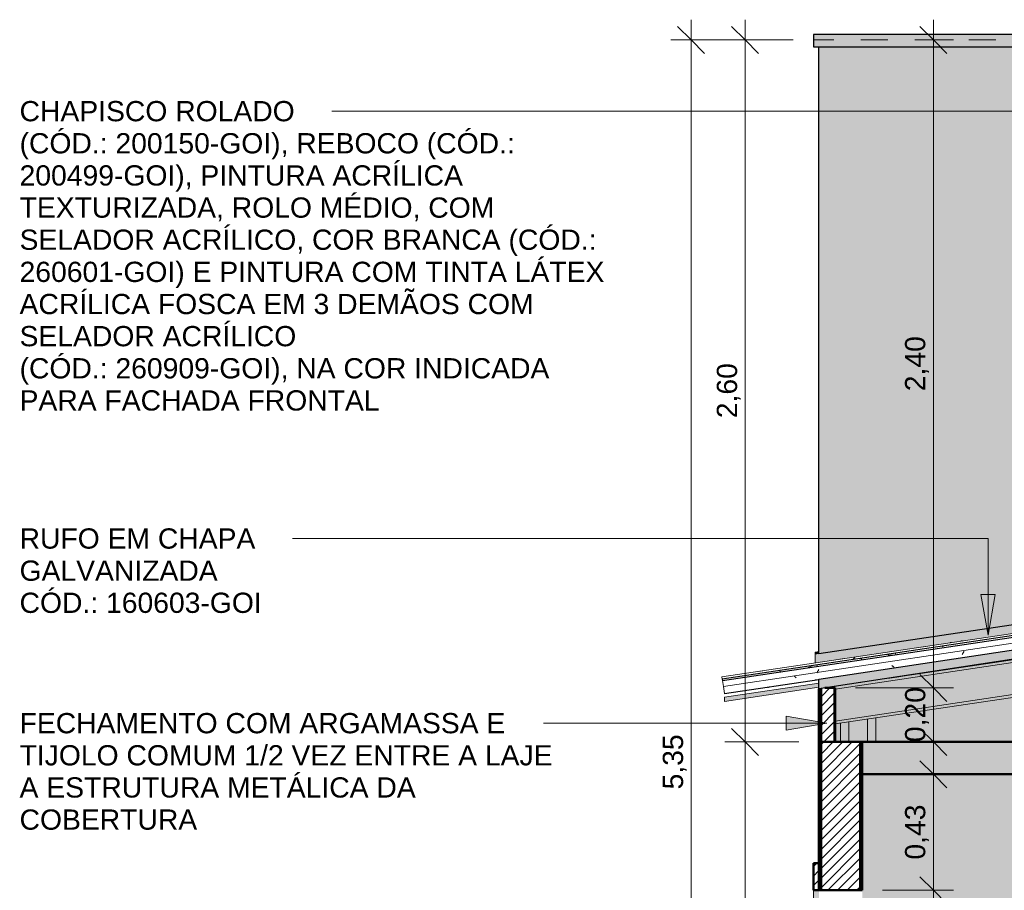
# Model space of a CAD drawing. Header units: metres. Extents: x -28.2 to 13.6, y -1.6 to 5.9.
# Tile 2 of 159: x -28.2 to -24.6, y 2.1 to 5.3. Entities that reach past the tile are written whole.
import ezdxf

# ---------------------------------------------------------------- set-up
doc = ezdxf.new("R2010")
doc.units = ezdxf.units.M
doc.linetypes.add('Projeção', pattern=[0.003969, 0.002381, -0.001587])
for name, color, linetype, lineweight in [('A-ANNO-DIMS', 7, 'Continuous', 9), ('A-ANNO-DIMS-50', 7, 'Continuous', 9), ('A-CLNG', 7, 'Continuous', 5), ('A-DETL-GENF', 7, 'Continuous', 5), ('A-FLOR', 7, 'Continuous', 5), ('A-FLOR-OVHD', 7, 'Projeção', 5), ('A-FLOR-PATT', 7, 'Continuous', 50), ('A-GLAZ-CWMG', 7, 'Continuous', 5), ('A-ROOF', 7, 'Continuous', 5), ('A-ROOF-OTLN', 7, 'Continuous', 5), ('A-ROOF-PATT', 7, 'Continuous', 5), ('A-WALL', 7, 'Continuous', 5), ('A-WALL-PATT', 7, 'Continuous', 5), ('G-ANNO-TEXT', 7, 'Continuous', 9), ('I-WALL', 7, 'Continuous', 5), ('S-BEAM', 7, 'Continuous', 5)]:
    doc.layers.add(name, color=color, linetype=linetype, lineweight=lineweight)
doc.layers.add('A-DETL', color=7, linetype='Continuous', lineweight=5, true_color=0x00a600)
doc.styles.add('Arial_1', font='arial.ttf', dxfattribs={"height": 0.075})
doc.dimstyles.new('Com_linha__ref__contínua__-_Cor_Vermelha_Arial_1_5mm', dxfattribs={"dimscale": 0.3048, "dimtxt": 0.076519, "dimasz": 0.328084, "dimexe": 0.246063, "dimexo": 0.246063, "dimgap": 0.024606, "dimtad": 1, "dimrnd": 0.01, "dimzin": 0, "dimdsep": 46, "dimtxsty": 'Arial_1', "dimblk1": 'OBLIQUE', "dimblk2": 'OBLIQUE', "dimsah": 1, "dimcen": 0.09, "dimdle": 0.246063, "dimazin": 0, "dimtfac": 1, "dimtdec": 4, "dimtix": 1, "dimtmove": 0, "dimatfit": 3, "dimfxl": 1, "dimtvp": 1, "dimtolj": 1, "dimtzin": 0, "dimarcsym": 2})
pattern_1 = [(45, (-14.575, 2.812), (-0.01767767, 0.01767767), [])]

# ---------------------------------------------------------------- blocks, each defined once
blk = doc.blocks.new('FP_64-D')
at = {"layer": 'A-GLAZ-CWMG', "color": 9, "true_color": 0xc0c0c0}
for p, q in [((-25.2556, 2.9174), (-25.2565, 2.9161)), ((-25.2615, 2.9073), (-25.2624, 2.9057)), ((-25.2607, 2.9088), (-25.2615, 2.9073)), ((-25.2599, 2.9103), (-25.2607, 2.9088)), ((-25.259, 2.9118), (-25.2599, 2.9103)), ((-25.2582, 2.9133), (-25.259, 2.9118)), ((-25.2573, 2.9147), (-25.2582, 2.9133)), ((-25.2565, 2.9161), (-25.2573, 2.9147))]:
    blk.add_line(p, q, dxfattribs=at)
blk = doc.blocks.new('FP_65-D')
at = {"layer": 'A-GLAZ-CWMG'}
blk.add_line((-21.1841, 3.5549), (-25.6141, 2.8904), dxfattribs=at)
at = {"layer": 'A-GLAZ-CWMG', "color": 9, "true_color": 0xc0c0c0}
for p, q in [((-24.7678, 3.0175), (-24.769, 3.0171)), ((-24.7667, 3.0179), (-24.7678, 3.0175)), ((-24.7655, 3.0182), (-24.7667, 3.0179)), ((-24.7643, 3.0184), (-24.7655, 3.0182)), ((-24.7287, 3.0237), (-24.7299, 3.0236)), ((-24.7275, 3.0237), (-24.7287, 3.0237)), ((-24.7263, 3.0237), (-24.7275, 3.0237)), ((-24.7251, 3.0236), (-24.7263, 3.0237)), ((-24.7239, 3.0235), (-24.7251, 3.0236)), ((-25.1283, 2.9564), (-25.1294, 2.9553)), ((-25.1273, 2.9576), (-25.1283, 2.9564)), ((-25.1262, 2.9586), (-25.1273, 2.9576)), ((-25.1252, 2.9596), (-25.1262, 2.9586)), ((-25.1241, 2.9606), (-25.1252, 2.9596)), ((-25.123, 2.9614), (-25.1241, 2.9606)), ((-25.1219, 2.9622), (-25.123, 2.9614))]:
    blk.add_line(p, q, dxfattribs=at)
blk = doc.blocks.new('FP_66-D')
at = {"layer": 'A-GLAZ-CWMG', "color": 9, "true_color": 0xc0c0c0}
for p, q in [((-25.2696, 2.8791), (-25.255, 2.8812)), ((-25.444, 2.851), (-25.4449, 2.8508)), ((-25.4431, 2.8513), (-25.444, 2.851)), ((-25.4422, 2.8516), (-25.4431, 2.8513)), ((-25.4413, 2.852), (-25.4422, 2.8516)), ((-25.4404, 2.8524), (-25.4413, 2.852)), ((-25.4396, 2.8529), (-25.4404, 2.8524)), ((-25.4387, 2.8534), (-25.4396, 2.8529)), ((-25.4378, 2.8539), (-25.4387, 2.8534)), ((-25.571, 2.8339), (-25.5544, 2.8364))]:
    blk.add_line(p, q, dxfattribs=at)
at = {"layer": 'A-GLAZ-CWMG'}
blk.add_line((-25.6047, 2.8274), (-25.255, 2.8798), dxfattribs=at)
blk = doc.blocks.new('FP_67-D')
at = {"layer": 'A-GLAZ-CWMG', "color": 9, "true_color": 0xc0c0c0}
for p, q in [((-24.7241, 2.9743), (-24.7249, 2.9731)), ((-24.7234, 2.9756), (-24.7241, 2.9743)), ((-24.7226, 2.9769), (-24.7234, 2.9756)), ((-24.7219, 2.9782), (-24.7226, 2.9769)), ((-24.7211, 2.9796), (-24.7219, 2.9782)), ((-24.7204, 2.981), (-24.7211, 2.9796)), ((-24.7197, 2.9824), (-24.7204, 2.981)), ((-24.7189, 2.9839), (-24.7197, 2.9824)), ((-24.7182, 2.9854), (-24.7189, 2.9839)), ((-24.9847, 2.9322), (-24.9858, 2.933)), ((-24.9836, 2.9313), (-24.9847, 2.9322)), ((-24.9826, 2.9305), (-24.9836, 2.9313)), ((-24.9815, 2.9298), (-24.9826, 2.9305)), ((-24.9805, 2.9291), (-24.9815, 2.9298)), ((-24.9794, 2.9284), (-24.9805, 2.9291)), ((-24.9784, 2.9278), (-24.9794, 2.9284)), ((-24.9774, 2.9272), (-24.9784, 2.9278)), ((-24.9764, 2.9267), (-24.9774, 2.9272)), ((-25.3459, 2.8928), (-25.3471, 2.8942)), ((-25.3447, 2.8915), (-25.3459, 2.8928)), ((-25.3435, 2.8902), (-25.3447, 2.8915)), ((-25.3423, 2.8889), (-25.3435, 2.8902)), ((-25.3412, 2.8877), (-25.3423, 2.8889)), ((-25.34, 2.8865), (-25.3412, 2.8877)), ((-25.2695, 2.8786), (-25.255, 2.8808)), ((-25.4387, 2.8531), (-25.4396, 2.853)), ((-25.4378, 2.8534), (-25.4387, 2.8531)), ((-25.5709, 2.8334), (-25.5544, 2.8359))]:
    blk.add_line(p, q, dxfattribs=at)
at = {"layer": 'A-GLAZ-CWMG'}
blk.add_line((-25.6049, 2.8288), (-25.255, 2.8812), dxfattribs=at)
blk = doc.blocks.new('Rectangular Mullion - Telha Fibrocimento - Ondulada-2565196-D')
at = {"layer": 'A-GLAZ-CWMG', "true_color": 0x808080}
h = blk.add_hatch(dxfattribs=at)
h.set_pattern_fill('FP_4', color=8, style=0, pattern_type=2)
h.set_pattern_definition([(50, (-14.575, 2.812), (0.364365, -0.031877), [0.0381, -0.4191]), (355, (-14.575, 2.812), (-0.070485, 0.382117), [0.03048, -0.33528]), (100.451, (-14.545, 2.81), (0.293886, 0.35023), [0.03238, -0.35618]), (46.184, (-14.575, 2.914), (0.54216, -0.084084), [0.05715, -0.62865]), (96.636, (-14.53, 2.907), (0.474805, 0.494854), [0.04857, -0.53427]), (351.184, (-14.575, 2.914), (0.47481, 0.494846), [0.04572, -0.50292]), (21, (-14.524, 2.888), (0.3032265, -0.204528), [0.0381, -0.4191]), (326, (-14.524, 2.888), (0.123607, 0.368379), [0.03048, -0.33528]), (71.451, (-14.499, 2.871), (0.426833, 0.163839), [0.03238, -0.35618]), (37.5, (-14.575, 2.812), (0.0061807, 0.1691082), [0.01676, -0.31445, 0.01676, -0.3236, -0.33655]), (37.5, (-14.575, 2.812), (0.0061807, 0.1691082), [-0.67158, 0.01676, -0.31979]), (7.5, (-14.575, 2.812), (0.1336414, 0.2003578), [0.01676, -0.17729, 0.01676, -0.30683, -0.12827]), (7.5, (-14.575, 2.812), (0.1336414, 0.2003578), [-0.51765, 0.01676, -0.11151]), (327.5, (-14.688, 2.812), (0.2711816, -0.0114606), [0.01676, -0.11024, 0.01676, -0.37948, -0.52578]), (327.5, (-14.688, 2.812), (0.2711816, -0.0114606), [-0.52324, 0.01676, -0.50902]), (317.5, (-14.739, 2.812), (0.296258, 0.0508507), [0.01676, -0.14834, 0.01676, -0.24638, -0.37338]), (317.5, (-14.739, 2.812), (0.296258, 0.0508507), [-0.42824, 0.01676, -0.35662])])
h.paths.add_polyline_path([(-25.612, 2.8767), (-21.182, 3.5412), (-21.1829, 3.5468), (-25.6129, 2.8823)])
at = {"layer": 'A-GLAZ-CWMG', "lineweight": 25}
for p, q in [((-21.1829, 3.5468), (-25.6129, 2.8823)), ((-25.612, 2.8767), (-21.182, 3.5412)), ((-25.6129, 2.8823), (-25.612, 2.8767))]:
    blk.add_line(p, q, dxfattribs=at)
at = {"layer": 'A-GLAZ-CWMG'}
for p, q in [((-25.6088, 2.8552), (-21.1788, 3.5197)), ((-25.6141, 2.8904), (-25.6129, 2.8826)), ((-25.6088, 2.8552), (-25.612, 2.8767)), ((-25.6088, 2.8552), (-25.6049, 2.8288)), ((-25.6049, 2.8288), (-25.6047, 2.8274))]:
    blk.add_line(p, q, dxfattribs=at)
for name in ['FP_65-D', 'FP_67-D', 'FP_64-D', 'FP_66-D']:
    blk.add_blockref(name, (0, 0), dxfattribs=at)
blk = doc.blocks.new('FP_69-D')
at = {"layer": 'A-GLAZ-CWMG'}
blk.add_line((-21.1841, 3.5549), (-25.6141, 2.8904), dxfattribs=at)
blk = doc.blocks.new('FP_70-D')
at = {"layer": 'A-GLAZ-CWMG'}
blk.add_line((-25.6047, 2.8274), (-25.255, 2.8798), dxfattribs=at)
blk = doc.blocks.new('Rectangular Mullion - Telha Fibrocimento - Ondulada-V68-D')
at = {"layer": 'A-GLAZ-CWMG'}
for p, q in [((-25.6141, 2.8904), (-25.614, 2.89)), ((-25.6047, 2.8279), (-25.6047, 2.8274))]:
    blk.add_line(p, q, dxfattribs=at)
for name in ['FP_69-D', 'FP_70-D']:
    blk.add_blockref(name, (0, 0), dxfattribs=at)
blk = doc.blocks.new('FP_72-D')
at = {"layer": 'A-GLAZ-CWMG'}
blk.add_line((-21.1841, 3.5549), (-25.6141, 2.8904), dxfattribs=at)
at = {"layer": 'A-GLAZ-CWMG', "color": 9, "true_color": 0xc0c0c0}
for p, q in [((-24.8764, 3.0008), (-24.8599, 3.0033)), ((-25.1779, 2.9558), (-25.1613, 2.9583)), ((-25.4793, 2.9107), (-25.4628, 2.9132))]:
    blk.add_line(p, q, dxfattribs=at)
blk = doc.blocks.new('FP_73-D')
at = {"layer": 'A-GLAZ-CWMG'}
blk.add_line((-25.6047, 2.8274), (-25.255, 2.8798), dxfattribs=at)
blk = doc.blocks.new('Rectangular Mullion - Telha Fibrocimento - Ondulada-V71-D')
at = {"layer": 'A-GLAZ-CWMG'}
for p, q in [((-25.6141, 2.8904), (-25.614, 2.89)), ((-25.6047, 2.8279), (-25.6047, 2.8274))]:
    blk.add_line(p, q, dxfattribs=at)
for name in ['FP_72-D', 'FP_73-D']:
    blk.add_blockref(name, (0, 0), dxfattribs=at)
blk = doc.blocks.new('LONGARINA_STEEL_FRAME1 - LONGARINA_STEEL_FRAME-2562852-D')
at = {"layer": 'A-ROOF', "true_color": 0x9fa09c}
for points in [[(-25.195, 2.8456), (-21.2113, 3.4432), (-21.2128, 3.453), (-25.233, 2.85), (-25.195, 2.85), (-25.195, 2.8466)], [(-25.195, 2.7263), (-21.1938, 3.3265), (-21.2113, 3.4432), (-25.195, 2.8456), (-25.195, 2.7647)], [(-25.195, 2.7162), (-21.1924, 3.3166), (-21.1938, 3.3265), (-25.195, 2.7263), (-25.195, 2.7212)]]:
    blk.add_hatch(color=253, dxfattribs=at).paths.add_polyline_path(points)
h = blk.add_hatch(color=253, dxfattribs=at)
h.paths.add_polyline_path([(-25.0139, 2.8829), (-24.9922, 2.8861), (-24.9922, 2.8868), (-25.014, 2.8834)])
h.paths.add_polyline_path([(-24.9664, 2.89), (-24.9447, 2.8933), (-24.9448, 2.894), (-24.9665, 2.8907)])
h.paths.add_polyline_path([(-23.2585, 3.1462), (-23.2369, 3.15), (-23.2376, 3.1547), (-23.2396, 3.1544), (-23.2391, 3.1511), (-23.2588, 3.1482)])
h.paths.add_polyline_path([(-23.2111, 3.1533), (-23.1893, 3.1566), (-23.1896, 3.1585), (-23.2094, 3.1556), (-23.2103, 3.1589), (-23.2119, 3.1587), (-23.2114, 3.1556)])
h.paths.add_polyline_path([(-21.4043, 3.4243), (-21.3825, 3.4276), (-21.3834, 3.4332), (-21.3854, 3.433), (-21.385, 3.4292), (-21.4046, 3.4263)])
h.paths.add_polyline_path([(-21.3568, 3.4314), (-21.3351, 3.4347), (-21.3354, 3.4367), (-21.3551, 3.4337), (-21.3561, 3.4373), (-21.3577, 3.4371), (-21.3572, 3.4337)])
at = {"layer": 'A-ROOF'}
for p, q in [((-21.2113, 3.4432), (-25.195, 2.8456)), ((-21.1938, 3.3265), (-25.195, 2.7263)), ((-21.1924, 3.3166), (-25.195, 2.7162)), ((-23.2585, 3.1462), (-24.9447, 2.8933)), ((-25.0139, 2.8829), (-25.225, 2.8512)), ((-24.9664, 2.89), (-24.9922, 2.8861))]:
    blk.add_line(p, q, dxfattribs=at)
at = {"layer": 'A-ROOF', "lineweight": 15}
for p, q in [((-25.0139, 2.8829), (-24.9922, 2.8861)), ((-24.9922, 2.8861), (-24.9922, 2.8868)), ((-24.9665, 2.8907), (-24.9664, 2.89)), ((-24.9664, 2.89), (-24.9447, 2.8933)), ((-24.9447, 2.8933), (-24.9448, 2.894))]:
    blk.add_line(p, q, dxfattribs=at)
blk = doc.blocks.new('STEEL_FRAME1 - STEEL_FRAME-2563108-D')
at = {"layer": 'S-BEAM', "true_color": 0x9fa09c}
for points in [[(-25.055, 2.65), (-25.045, 2.65), (-25.045, 2.7387), (-25.075, 2.7342), (-25.075, 2.65)], [(-25.165, 2.65), (-25.145, 2.65), (-25.145, 2.7237), (-25.175, 2.7192), (-25.175, 2.65)], [(-25.145, 2.65), (-25.075, 2.65), (-25.075, 2.7342), (-25.145, 2.7237), (-25.145, 2.6686)]]:
    blk.add_hatch(color=253, dxfattribs=at).paths.add_polyline_path(points)
at = {"layer": 'S-BEAM'}
for p, q in [((-25.102, 2.87), (-25.0998, 2.87)), ((-25.045, 2.7387), (-25.045, 2.65)), ((-25.175, 2.7192), (-25.175, 2.65)), ((-25.145, 2.7237), (-25.145, 2.65)), ((-25.075, 2.7342), (-25.075, 2.65))]:
    blk.add_line(p, q, dxfattribs=at)
blk = doc.blocks.new('Paredes 2 - Paredes 1-2564301-D')
at = {"layer": 'A-WALL', "true_color": 0x808080}
h = blk.add_hatch(dxfattribs=at)
h.set_pattern_fill('FP_1', color=8, style=0, pattern_type=2)
h.set_pattern_definition(pattern_1)
h.paths.add_polyline_path([(-25.275, 1), (-25.255, 1), (-25.255, 1.1), (-25.275, 1.1), (-25.275, 1.0355)])
h.paths.add_polyline_path([(-25.275, 2.1), (-25.255, 2.1), (-25.255, 2.2), (-25.275, 2.2)])
at = {"layer": 'A-WALL', "true_color": 0xc0c0c0}
h = blk.add_hatch(color=9, dxfattribs=at)
h.paths.add_polyline_path([(-25.255, 1.1), (-25.255, 1.12), (-25.275, 1.12), (-25.275, 1.1)])
h.paths.add_polyline_path([(-25.275, 1.1365), (-25.255, 1.1372), (-25.255, 2.1), (-25.275, 2.1), (-25.275, 1.14)])
at = {"layer": 'A-WALL', "lineweight": 50}
for p, q in [((-25.275, 2.2), (-25.275, 2.1)), ((-25.255, 2.2), (-25.275, 2.2)), ((-25.255, 2.1), (-25.255, 2.2)), ((-25.275, 2.1), (-25.255, 2.1)), ((-25.275, 1.1), (-25.275, 1)), ((-25.255, 1.1), (-25.275, 1.1)), ((-25.255, 1), (-25.255, 1.1)), ((-25.275, 1), (-25.255, 1))]:
    blk.add_line(p, q, dxfattribs=at)
at = {"layer": 'A-WALL'}
for p, q in [((-25.275, 1.1365), (-25.275, 2.1)), ((-25.275, 1.1), (-25.275, 1.12))]:
    blk.add_line(p, q, dxfattribs=at)
blk = doc.blocks.new('DIMBLOCK25-D')
at = {"layer": 'A-ANNO-DIMS-50', "color": 242, "true_color": 0xbd2b2e, "transparency": 16777216}
for p, q in [((-24.8315, 2.1), (-24.8815, 2.15)), ((-24.8315, 2.1), (-25.02, 2.1)), ((-24.8315, 1.1), (-24.8315, 2.1)), ((-24.8315, 2.1), (-24.7815, 2.05)), ((-24.8315, 2.1), (-24.7565, 2.1)), ((-24.8315, 1.1), (-24.8815, 1.15)), ((-24.8315, 1.1), (-25.02, 1.1)), ((-24.8315, 1.1), (-24.7815, 1.05)), ((-24.8315, 1.1), (-24.7565, 1.1))]:
    blk.add_line(p, q, dxfattribs=at)
at = {"layer": 'A-ANNO-DIMS-50', "color": 0, "transparency": 16777216, "insert": (-24.9364, 1.4988), "char_height": 0.075, "width": 0.242979, "attachment_point": 1, "rotation": 90, "line_spacing_factor": 0.941778, "style": 'Arial_1'}
blk.add_mtext('1,00', dxfattribs=at)
blk = doc.blocks.new('_Oblique')
at = {"color": 0, "linetype": 'ByBlock', "lineweight": -2}
blk.add_line((-0.5, -0.5), (0.5, 0.5), dxfattribs=at)
blk = doc.blocks.new('DIMBLOCK26-D')
at = {"layer": 'A-ANNO-DIMS-50', "color": 242, "true_color": 0xbd2b2e, "transparency": 16777216}
for p, q in [((-24.8315, 2.1), (-24.8315, 2.605)), ((-24.8315, 2.53), (-24.8815, 2.58)), ((-24.8315, 2.53), (-24.9065, 2.53)), ((-24.8315, 2.53), (-24.7815, 2.48)), ((-24.8315, 2.53), (-24.8272, 2.53)), ((-24.8315, 2.1), (-24.8815, 2.15)), ((-24.8315, 2.1), (-25.02, 2.1)), ((-24.8315, 2.1), (-24.7815, 2.05)), ((-24.8315, 2.1), (-24.7565, 2.1))]:
    blk.add_line(p, q, dxfattribs=at)
at = {"layer": 'A-ANNO-DIMS-50', "color": 0, "transparency": 16777216, "insert": (-24.9364, 2.2138), "char_height": 0.075, "width": 0.242979, "attachment_point": 1, "rotation": 90, "line_spacing_factor": 0.941778, "style": 'Arial_1'}
blk.add_mtext('0,43', dxfattribs=at)
blk = doc.blocks.new('DIMBLOCK27-D')
at = {"layer": 'A-ANNO-DIMS-50', "color": 242, "true_color": 0xbd2b2e, "transparency": 16777216}
for p, q in [((-24.8315, 2.925), (-24.8315, 2.575)), ((-24.8315, 2.85), (-24.8815, 2.9)), ((-24.8315, 2.85), (-25.12, 2.85)), ((-24.8315, 2.85), (-24.7815, 2.8)), ((-24.8315, 2.85), (-24.7565, 2.85)), ((-24.8315, 2.65), (-24.8815, 2.7)), ((-24.8315, 2.65), (-24.8358, 2.65)), ((-24.8315, 2.65), (-24.7815, 2.6)), ((-24.8315, 2.65), (-24.7565, 2.65))]:
    blk.add_line(p, q, dxfattribs=at)
at = {"layer": 'A-ANNO-DIMS-50', "color": 0, "transparency": 16777216, "insert": (-24.9364, 2.6488), "char_height": 0.075, "width": 0.242979, "attachment_point": 1, "rotation": 90, "line_spacing_factor": 0.941778, "style": 'Arial_1'}
blk.add_mtext('0,20', dxfattribs=at)
blk = doc.blocks.new('DIMBLOCK28-D')
at = {"layer": 'A-ANNO-DIMS-50', "color": 242, "true_color": 0xbd2b2e, "transparency": 16777216}
for p, q in [((-24.8315, 5.325), (-24.8315, 2.775)), ((-24.8315, 5.25), (-24.8815, 5.3)), ((-24.8315, 5.25), (-24.8358, 5.25)), ((-24.8315, 5.25), (-24.7815, 5.2)), ((-24.8315, 5.25), (-24.7565, 5.25)), ((-24.8315, 2.85), (-24.8815, 2.9)), ((-24.8315, 2.85), (-25.12, 2.85)), ((-24.8315, 2.85), (-24.7815, 2.8)), ((-24.8315, 2.85), (-24.7565, 2.85))]:
    blk.add_line(p, q, dxfattribs=at)
at = {"layer": 'A-ANNO-DIMS-50', "color": 0, "transparency": 16777216, "insert": (-24.9364, 3.9488), "char_height": 0.075, "width": 0.242979, "attachment_point": 1, "rotation": 90, "line_spacing_factor": 0.941778, "style": 'Arial_1'}
blk.add_mtext('2,40', dxfattribs=at)
blk = doc.blocks.new('DIMBLOCK35-D')
at = {"layer": 'A-ANNO-DIMS-50', "color": 242, "true_color": 0xbd2b2e, "transparency": 16777216}
for p, q in [((-25.5285, 5.325), (-25.5285, 2.65)), ((-25.5285, 5.25), (-25.5785, 5.3)), ((-25.5285, 5.25), (-25.6035, 5.25)), ((-25.5285, 5.25), (-25.4785, 5.2)), ((-25.5285, 5.25), (-25.35, 5.25)), ((-25.5285, 2.65), (-25.5785, 2.7)), ((-25.5285, 2.65), (-25.6035, 2.65)), ((-25.5285, 2.65), (-25.4785, 2.6)), ((-25.5285, 2.65), (-25.33, 2.65))]:
    blk.add_line(p, q, dxfattribs=at)
at = {"layer": 'A-ANNO-DIMS-50', "color": 0, "transparency": 16777216, "insert": (-25.6333, 3.8488), "char_height": 0.075, "width": 0.242979, "attachment_point": 1, "rotation": 90, "line_spacing_factor": 0.941778, "style": 'Arial_1'}
blk.add_mtext('2,60', dxfattribs=at)
blk = doc.blocks.new('DIMBLOCK36-D')
at = {"layer": 'A-ANNO-DIMS-50', "color": 242, "true_color": 0xbd2b2e, "transparency": 16777216}
for p, q in [((-25.5285, 2.65), (-25.5785, 2.7)), ((-25.5285, 2.65), (-25.6035, 2.65)), ((-25.5285, 2.65), (-25.5285, -0.175)), ((-25.5285, 2.65), (-25.4785, 2.6)), ((-25.5285, 2.65), (-25.33, 2.65)), ((-25.5285, -0.1), (-25.5785, -0.05)), ((-25.5285, -0.1), (-25.5327, -0.1)), ((-25.5285, -0.1), (-25.4785, -0.15)), ((-25.5285, -0.1), (-25.4535, -0.1))]:
    blk.add_line(p, q, dxfattribs=at)
at = {"layer": 'A-ANNO-DIMS-50', "color": 0, "transparency": 16777216, "insert": (-25.6333, 1.1738), "char_height": 0.075, "width": 0.242979, "attachment_point": 1, "rotation": 90, "line_spacing_factor": 0.941778, "style": 'Arial_1'}
blk.add_mtext('2,75', dxfattribs=at)
blk = doc.blocks.new('DIMBLOCK37-D')
at = {"layer": 'A-ANNO-DIMS-50', "color": 242, "true_color": 0xbd2b2e, "transparency": 16777216}
for p, q in [((-25.7285, 5.325), (-25.7285, -0.175)), ((-25.7285, 5.25), (-25.7785, 5.3)), ((-25.7285, 5.25), (-25.8035, 5.25)), ((-25.7285, 5.25), (-25.6785, 5.2)), ((-25.7285, 5.25), (-25.35, 5.25)), ((-25.7285, -0.1), (-25.7785, -0.05)), ((-25.7285, -0.1), (-25.7327, -0.1)), ((-25.7285, -0.1), (-25.6785, -0.15)), ((-25.7285, -0.1), (-25.6535, -0.1))]:
    blk.add_line(p, q, dxfattribs=at)
at = {"layer": 'A-ANNO-DIMS-50', "color": 0, "transparency": 16777216, "insert": (-25.8333, 2.4738), "char_height": 0.075, "width": 0.242979, "attachment_point": 1, "rotation": 90, "line_spacing_factor": 0.941778, "style": 'Arial_1'}
blk.add_mtext('5,35', dxfattribs=at)

msp = doc.modelspace()

# ---------------------------------------------------------------- hatches: boundary and pattern name
at = {"layer": 'A-DETL-GENF', "true_color": 0xc0c0c0}
msp.add_hatch(color=9, dxfattribs=at).paths.add_polyline_path([(-25.255, 5.225), (-21, 5.225), (-21, 5.27), (-25.275, 5.27), (-25.275, 5.225)])
at = {"layer": 'A-DETL-GENF', "true_color": 0x5184b0}
h = msp.add_hatch(color=145, dxfattribs=at)
h.paths.add_polyline_path([(-25.255, 2.8466), (-21.175, 3.4697), (-21.1753, 3.4945), (-25.255, 2.8825), (-25.255, 2.8467)])
h.paths.add_polyline_path([(-25.255, 2.9759), (-21.175, 3.5879), (-21.175, 4.25), (-21.1777, 4.225), (-21.195, 4.225), (-21.195, 4.27), (-21.02, 4.27), (-21.02, 5.225), (-25.255, 5.225), (-25.255, 2.9767)])
at = {"layer": 'A-FLOR-PATT', "lineweight": 5, "true_color": 0x808080}
h = msp.add_hatch(dxfattribs=at)
h.set_pattern_fill('FP_2', color=8, style=0, pattern_type=2)
h.set_pattern_definition([(0, (-14.575, 2.812), (0.2032, 0.0508), [0.01676, -0.13564, 0.01676, -0.13564, -0.8128]), (0, (-14.575, 2.812), (0.2032, 0.0508), [-0.3048, 0.01676, -0.28804, 0.01676, -0.13564, -0.3556]), (0, (-14.575, 2.812), (0.2032, 0.0508), [-0.762, 0.01676, -0.08484, 0.01676, -0.23724]), (120, (-14.499, 2.838), (-0.1455941, 0.15057636), [0.01676, -0.13564, 0.01676, -0.13564, -0.8128]), (120, (-14.499, 2.838), (-0.1455941, 0.15057636), [-0.3048, 0.01676, -0.28804, 0.01676, -0.13564, -0.3556]), (120, (-14.499, 2.838), (-0.1455941, 0.15057636), [-0.762, 0.01676, -0.08484, 0.01676, -0.23724]), (240, (-14.473, 2.939), (-0.0576059, -0.20137636), [0.01676, -0.13564, 0.01676, -0.13564, -0.8128]), (240, (-14.473, 2.939), (-0.0576059, -0.20137636), [-0.3048, 0.01676, -0.28804, 0.01676, -0.13564, -0.3556]), (240, (-14.473, 2.939), (-0.0576059, -0.20137636), [-0.762, 0.01676, -0.08484, 0.01676, -0.23724])])
h.paths.add_polyline_path([(-25.095, 2.53), (-18.415, 2.53), (-18.415, 2.65), (-25.095, 2.65)])
at = {"layer": 'A-ROOF', "true_color": 0xc8c8c8}
h = msp.add_hatch(color=9, dxfattribs=at)
h.paths.add_polyline_path([(-25.605, 2.8), (-25.255, 2.8525), (-25.255, 2.8677), (-25.605, 2.8152), (-25.605, 2.8127)])
h.paths.add_polyline_path([(-23.1006, 3.1757), (-21.175, 3.4645), (-21.1751, 3.4697), (-23.0471, 3.1838)])
at = {"layer": 'A-ROOF-PATT', "true_color": 0x919191}
for points in [[(-25.2692, 2.9418), (-21.184, 3.5545), (-21.181, 3.5384), (-21.175, 3.5393), (-21.175, 3.5627), (-21.3234, 3.5404), (-21.3234, 3.5424), (-21.177, 3.5644), (-21.177, 3.5876), (-25.255, 2.9759), (-25.255, 2.9767), (-25.2692, 2.9746), (-25.2692, 2.9568)], [(-25.2692, 2.9746), (-25.255, 2.9767), (-25.255, 2.9844), (-25.2692, 2.9823), (-25.2692, 2.9759)]]:
    msp.add_hatch(color=252, dxfattribs=at).paths.add_polyline_path(points)
at = {"layer": 'A-WALL', "true_color": 0x808080}
h = msp.add_hatch(dxfattribs=at)
h.set_pattern_fill('FP_1', color=8, style=0, pattern_type=2)
h.set_pattern_definition(pattern_1)
h.paths.add_polyline_path([(-25.25, 2.65), (-25.25, 2.8474), (-25.255, 2.8466), (-25.255, 2.65)])
at = {"layer": 'A-WALL-PATT', "true_color": 0xd6d6d6}
h = msp.add_hatch(color=254, dxfattribs=at)
h.paths.add_polyline_path([(-25.195, 2.65), (-25.175, 2.65), (-25.175, 2.7192), (-25.195, 2.7162), (-25.195, 2.6686)])
h.paths.add_polyline_path([(-25.045, 2.65), (-23.295, 2.65), (-23.295, 3.0012), (-25.045, 2.7387), (-25.045, 2.6686)])
h.paths.add_polyline_path([(-23.165, 2.65), (-21.395, 2.65), (-21.395, 3.2862), (-23.165, 3.0207), (-23.165, 2.6686)])
h.paths.add_polyline_path([(-21.265, 2.65), (-21.175, 2.65), (-21.175, 3.4645), (-21.3556, 3.4371), (-21.3551, 3.4337), (-21.3354, 3.4367), (-21.3351, 3.4347), (-21.2128, 3.453), (-21.1924, 3.3166), (-21.265, 3.3057), (-21.265, 2.6546)])
h.paths.add_polyline_path([(-25.1, 2.87), (-25.0978, 2.8703), (-25.1, 2.8703)])
h.paths.add_polyline_path([(-24.9922, 2.8861), (-24.9664, 2.89), (-24.9665, 2.8907), (-24.9922, 2.8868)])
h.paths.add_polyline_path([(-24.9447, 2.8933), (-23.295, 3.1407), (-23.295, 3.146), (-24.9448, 2.894)])
h.paths.add_polyline_path([(-23.2588, 3.15), (-23.2466, 3.15), (-23.2391, 3.1511), (-23.2401, 3.1544), (-23.265, 3.15)])
h.paths.add_polyline_path([(-23.2331, 3.15), (-23.2111, 3.1533), (-23.2119, 3.1587), (-23.2376, 3.1547), (-23.2368, 3.15)])
h.paths.add_polyline_path([(-23.2094, 3.1556), (-23.1896, 3.1585), (-23.1893, 3.1566), (-21.4043, 3.4243), (-21.4043, 3.4263), (-21.395, 3.4277), (-21.395, 3.43), (-21.3849, 3.43), (-21.3855, 3.4329), (-23.2099, 3.159), (-23.2095, 3.1566)])
h.paths.add_polyline_path([(-21.3825, 3.43), (-21.365, 3.4302), (-21.3568, 3.4314), (-21.3577, 3.4371), (-21.3834, 3.4332), (-21.3829, 3.43)])
at = {"layer": 'A-WALL-PATT', "true_color": 0x808080}
h = msp.add_hatch(dxfattribs=at)
h.set_pattern_fill('FP_1', color=8, style=0, pattern_type=2)
h.set_pattern_definition(pattern_1)
h.paths.add_polyline_path([(-25.25, 2.65), (-25.247, 2.65), (-25.247, 2.8479), (-25.25, 2.8474), (-25.25, 2.6686)])
h = msp.add_hatch(dxfattribs=at)
h.set_pattern_fill('FP_1', color=8, style=0, pattern_type=2)
h.set_pattern_definition(pattern_1)
h.paths.add_polyline_path([(-25.245, 2.65), (-25.245, 2.8482), (-25.247, 2.8479), (-25.247, 2.65)])
h = msp.add_hatch(dxfattribs=at)
h.set_pattern_fill('FP_1', color=8, style=0, pattern_type=2)
h.set_pattern_definition(pattern_1)
h.paths.add_polyline_path([(-25.2, 2.65), (-25.2, 2.85), (-25.233, 2.85), (-25.245, 2.8482), (-25.245, 2.65)])
h = msp.add_hatch(dxfattribs=at)
h.set_pattern_fill('FP_1', color=8, style=0, pattern_type=2)
h.set_pattern_definition(pattern_1)
h.paths.add_polyline_path([(-25.198, 2.65), (-25.198, 2.85), (-25.2, 2.8499), (-25.2, 2.65)])
h = msp.add_hatch(dxfattribs=at)
h.set_pattern_fill('FP_1', color=8, style=0, pattern_type=2)
h.set_pattern_definition(pattern_1)
h.paths.add_polyline_path([(-25.195, 2.65), (-25.195, 2.85), (-25.198, 2.85), (-25.198, 2.65)])
h = msp.add_hatch(dxfattribs=at)
h.set_pattern_fill('FP_1', color=8, style=0, pattern_type=2)
h.set_pattern_definition(pattern_1)
h.paths.add_polyline_path([(-25.2475, -0.07), (-25.2475, 1.1), (-25.25, 1.1), (-25.25, -0.07)])
h.paths.add_polyline_path([(-25.25, 2.1), (-25.2475, 2.1), (-25.2475, 2.65), (-25.25, 2.65), (-25.25, 2.2843)])
h = msp.add_hatch(dxfattribs=at)
h.set_pattern_fill('FP_1', color=8, style=0, pattern_type=2)
h.set_pattern_definition(pattern_1)
h.paths.add_polyline_path([(-25.245, -0.07), (-25.245, 1.1), (-25.2475, 1.1), (-25.2475, -0.07)])
h.paths.add_polyline_path([(-25.245, 2.1), (-25.245, 2.65), (-25.2475, 2.65), (-25.2475, 2.1)])
h = msp.add_hatch(dxfattribs=at)
h.set_pattern_fill('FP_1', color=8, style=0, pattern_type=2)
h.set_pattern_definition(pattern_1)
h.paths.add_polyline_path([(-25.105, -0.07), (-25.105, 1.1), (-25.245, 1.1), (-25.245, -0.07), (-25.1313, -0.07)])
h.paths.add_polyline_path([(-25.105, 2.1), (-25.105, 2.65), (-25.245, 2.65), (-25.245, 2.1), (-25.1313, 2.1)])
h = msp.add_hatch(dxfattribs=at)
h.set_pattern_fill('FP_1', color=8, style=0, pattern_type=2)
h.set_pattern_definition(pattern_1)
h.paths.add_polyline_path([(-25.1025, -0.07), (-25.1025, 1.1), (-25.105, 1.1), (-25.105, -0.07)])
h.paths.add_polyline_path([(-25.1025, 2.1), (-25.1025, 2.65), (-25.105, 2.6497), (-25.105, 2.1)])
h = msp.add_hatch(dxfattribs=at)
h.set_pattern_fill('FP_1', color=8, style=0, pattern_type=2)
h.set_pattern_definition(pattern_1)
h.paths.add_polyline_path([(-25.1, -0.07), (-25.1, 1.1), (-25.1025, 1.1), (-25.1025, -0.07)])
h.paths.add_polyline_path([(-25.1, 2.1), (-25.1, 2.65), (-25.1025, 2.6498), (-25.1025, 2.1)])
at = {"layer": 'G-ANNO-TEXT'}
for points in [[(-24.6287, 3.0453), (-24.6023, 3.1953), (-24.6552, 3.1953)], [(-25.2261, 2.7192), (-25.3761, 2.7456), (-25.3761, 2.6927)]]:
    msp.add_hatch(color=256, dxfattribs=at).paths.add_polyline_path(points)
at = {"layer": 'I-WALL', "true_color": 0x808080}
h = msp.add_hatch(dxfattribs=at)
h.set_pattern_fill('FP_1', color=8, style=0, pattern_type=2)
h.set_pattern_definition(pattern_1)
h.paths.add_polyline_path([(-25.255, -0.07), (-25.25, -0.07), (-25.25, 1.1), (-25.255, 1.1), (-25.255, 0.363)])
h.paths.add_polyline_path([(-25.25, 2.1), (-25.25, 2.65), (-25.255, 2.65), (-25.255, 2.1)])
h = msp.add_hatch(dxfattribs=at)
h.set_pattern_fill('FP_1', color=8, style=0, pattern_type=2)
h.set_pattern_definition(pattern_1)
h.paths.add_polyline_path([(-25.1, -0.07), (-25.095, -0.07), (-25.095, 1.1), (-25.1, 1.1), (-25.1, -0.0497)])
h.paths.add_polyline_path([(-25.095, 2.1), (-25.095, 2.65), (-25.1, 2.65), (-25.1, 2.1)])
at = {"layer": 'I-WALL', "true_color": 0xf4eccd}
h = msp.add_hatch(color=254, dxfattribs=at)
h.paths.add_polyline_path([(-25.095, 0.1), (-22.375, 0.1), (-22.375, 2.53), (-25.095, 2.53), (-25.095, 0.1709)])
h.paths.add_polyline_path([(-22.5454, 1.0406), (-22.6145, 1.0406), (-22.6145, 1.16), (-22.5356, 1.16), (-22.5356, 1.0406)])
h.paths.add_polyline_path([(-22.5649, 1.0797), (-22.5635, 1.0803), (-22.5629, 1.0817), (-22.5635, 1.0831), (-22.5649, 1.0837), (-22.5663, 1.0831), (-22.5669, 1.0817), (-22.5663, 1.0803), (-22.5654, 1.0798)])
h.paths.add_polyline_path([(-22.5852, 1.0797), (-22.5838, 1.0803), (-22.5832, 1.0817), (-22.5838, 1.0831), (-22.5852, 1.0837), (-22.5866, 1.0831), (-22.5872, 1.0817), (-22.5866, 1.0803), (-22.5857, 1.0798)])
h.paths.add_polyline_path([(-22.5925, 1.0813), (-22.593, 1.0859), (-22.5926, 1.0817)])
h.paths.add_polyline_path([(-22.575, 1.082), (-22.5736, 1.0826), (-22.573, 1.084), (-22.5736, 1.0854), (-22.575, 1.086), (-22.5765, 1.0854), (-22.577, 1.084), (-22.5765, 1.0826), (-22.5756, 1.082)])
h.paths.add_polyline_path([(-22.5935, 1.1093), (-22.5935, 1.1093), (-22.5935, 1.1273)])

# ---------------------------------------------------------------- linework, layer by layer
at = {"layer": 'A-CLNG'}
for p, q in [((-21.175, 2.532), (-25.095, 2.532)), ((-21.175, 2.531), (-25.095, 2.531))]:
    msp.add_line(p, q, dxfattribs=at)
at = {"layer": 'A-DETL', "color": 7, "lineweight": 25}
for p, q in [((-21, 5.27), (-25.275, 5.27)), ((-25.275, 5.27), (-25.275, 5.225)), ((-25.275, 5.225), (-21, 5.225)), ((-25.255, 2.9759), (-25.255, 5.225))]:
    msp.add_line(p, q, dxfattribs=at)
at = {"layer": 'A-DETL', "color": 7, "lineweight": 30}
for p, q in [((-21.175, 3.5879), (-25.255, 2.9759)), ((-25.255, 2.8825), (-21.175, 3.4945)), ((-21.175, 3.4697), (-25.255, 2.8466)), ((-25.255, 2.8466), (-25.255, 2.8825))]:
    msp.add_line(p, q, dxfattribs=at)
at = {"layer": 'A-FLOR', "lineweight": 50}
for p, q in [((-21.175, 2.65), (-25.095, 2.65)), ((-25.095, 2.65), (-25.095, 2.53)), ((-25.095, 2.53), (-21.175, 2.53))]:
    msp.add_line(p, q, dxfattribs=at)
at = {"layer": 'A-FLOR-OVHD'}
msp.add_line((-21, 5.25), (-25.275, 5.25), dxfattribs=at)
at = {"layer": 'A-ROOF', "lineweight": 15}
for p, q in [((-25.255, 2.8677), (-25.605, 2.8152)), ((-25.605, 2.8), (-25.255, 2.8525)), ((-25.605, 2.8152), (-25.605, 2.8))]:
    msp.add_line(p, q, dxfattribs=at)
at = {"layer": 'A-ROOF-OTLN'}
for p, q in [((-25.2692, 2.9823), (-25.255, 2.9844)), ((-25.2692, 2.9418), (-25.2692, 2.9823)), ((-25.2692, 2.9746), (-25.255, 2.9767))]:
    msp.add_line(p, q, dxfattribs=at)
at = {"layer": 'A-WALL', "lineweight": 50}
for p, q in [((-25.255, 2.8466), (-25.255, 2.65)), ((-25.195, 2.85), (-25.233, 2.85)), ((-25.195, 2.65), (-25.195, 2.85)), ((-25.255, 2.65), (-25.195, 2.65))]:
    msp.add_line(p, q, dxfattribs=at)
at = {"layer": 'A-WALL'}
for p, q in [((-25.25, 2.1), (-25.25, 2.8474)), ((-25.247, 2.8479), (-25.247, 2.65)), ((-25.245, 2.1), (-25.245, 2.8482)), ((-25.2, 2.85), (-25.2, 2.65)), ((-25.198, 2.85), (-25.198, 2.65)), ((-25.2475, 2.1), (-25.2475, 2.65)), ((-25.105, 2.1), (-25.105, 2.65)), ((-25.1025, 2.1), (-25.1025, 2.65)), ((-25.1, 2.1), (-25.1, 2.65))]:
    msp.add_line(p, q, dxfattribs=at)
at = {"layer": 'G-ANNO-TEXT'}
for p, q in [((-25.9136, 4.9862), (-27.0583, 4.9862)), ((-23.8201, 4.9862), (-25.9136, 4.9862)), ((-26.4886, 3.4032), (-27.2039, 3.4032)), ((-24.6287, 3.4032), (-26.4886, 3.4032)), ((-24.6287, 3.0453), (-24.6287, 3.4032)), ((-24.6023, 3.1953), (-24.6552, 3.1953)), ((-24.6552, 3.1953), (-24.6287, 3.0453)), ((-24.6287, 3.0453), (-24.6023, 3.1953)), ((-25.2261, 2.7192), (-25.3761, 2.7456)), ((-25.3761, 2.7456), (-25.3761, 2.6927)), ((-26.0868, 2.7192), (-26.2745, 2.7192)), ((-25.2261, 2.7192), (-26.0868, 2.7192)), ((-25.3761, 2.6927), (-25.2261, 2.7192))]:
    msp.add_line(p, q, dxfattribs=at)
at = {"layer": 'I-WALL', "lineweight": 50}
for p, q in [((-25.255, 2.65), (-25.255, 2.1)), ((-25.095, 2.65), (-25.195, 2.65)), ((-25.095, 2.1), (-25.095, 2.53)), ((-25.255, 2.1), (-25.095, 2.1))]:
    msp.add_line(p, q, dxfattribs=at)

# ---------------------------------------------------------------- block references
at = {"layer": 'A-GLAZ-CWMG'}
for name in ['Rectangular Mullion - Telha Fibrocimento - Ondulada-2565196-D', 'Rectangular Mullion - Telha Fibrocimento - Ondulada-V68-D', 'Rectangular Mullion - Telha Fibrocimento - Ondulada-V71-D']:
    msp.add_blockref(name, (0, 0), dxfattribs=at)
at = {"layer": 'A-ROOF'}
msp.add_blockref('LONGARINA_STEEL_FRAME1 - LONGARINA_STEEL_FRAME-2562852-D', (0, 0), dxfattribs=at)
at = {"layer": 'A-WALL'}
msp.add_blockref('Paredes 2 - Paredes 1-2564301-D', (0, 0), dxfattribs=at)
at = {"layer": 'S-BEAM'}
msp.add_blockref('STEEL_FRAME1 - STEEL_FRAME-2563108-D', (0, 0), dxfattribs=at)

# ---------------------------------------------------------------- texts
at = {"layer": 'G-ANNO-TEXT', "char_height": 0.075, "attachment_point": 1, "style": 'Arial_1'}
for s, insert, width in [('CHAPISCO ROLADO ', (-28.215, 5.0237), 1.278692), ('(CÓD.: 200150-GOI), REBOCO (CÓD.: ', (-28.215, 4.9047), 2.292826), ('200499-GOI), PINTURA ACRÍLICA ', (-28.215, 4.7856), 2.048312), ('TEXTURIZADA, ROLO MÉDIO, COM ', (-28.215, 4.6665), 2.184598), ('SELADOR ACRÍLICO, COR BRANCA (CÓD.: ', (-28.215, 4.5475), 2.645569), ('260601-GOI) E PINTURA COM TINTA LÁTEX ', (-28.215, 4.4284), 2.665611), ('ACRÍLICA FOSCA EM 3 DEMÃOS COM ', (-28.215, 4.3093), 2.364978), ('SELADOR ACRÍLICO ', (-28.215, 4.1903), 1.286708), ('(CÓD.: 260909-GOI), NA COR INDICADA ', (-28.215, 4.0712), 2.445147), ('PARA FACHADA FRONTAL', (-28.215, 3.9522), 1.623417), ('RUFO EM CHAPA ', (-28.215, 3.4407), 1.10232), ('GALVANIZADA', (-28.215, 3.3216), 0.893882), ('CÓD.: 160603-GOI', (-28.215, 3.2026), 1.106329), ('FECHAMENTO COM ARGAMASSA E ', (-28.215, 2.7567), 2.228691), ('TIJOLO COMUM 1/2 VEZ ENTRE A LAJE ', (-28.215, 2.6376), 2.449155), ('A ESTRUTURA METÁLICA DA ', (-28.215, 2.5186), 1.815822), ('COBERTURA', (-28.215, 2.3995), 0.797679)]:
    msp.add_mtext(s, dxfattribs=dict(at, insert=insert, width=width))

# ---------------------------------------------------------------- dimensions: what is measured, and where the dimension line sits
at = {"layer": 'A-ANNO-DIMS', "color": 242, "true_color": 0xbd2b2e}
for base, p1, p2, override, picture, middle in [((-25.7285, -0.1), (-25.275, 5.25), (-25.6577, -0.1), {"dimpost": '<>', "dimfxl": 5.363671}, 'DIMBLOCK37-D', (-25.7743, 2.575)), ((-25.5285, 2.65), (-25.275, 5.25), (-25.255, 2.65), {"dimpost": '<>', "dimfxl": 2.600077}, 'DIMBLOCK35-D', (-25.5742, 3.95)), ((-24.8315, 2.85), (-24.7608, 5.25), (-25.195, 2.85), {"dimpost": '<>', "dimfxl": 2.438973}, 'DIMBLOCK28-D', (-24.8773, 4.05)), ((-24.8315, 2.65), (-25.195, 2.85), (-24.7608, 2.65), {"dimpost": '<>', "dimfxl": 0.478109}, 'DIMBLOCK27-D', (-24.8773, 2.75)), ((-25.5285, -0.1), (-25.255, 2.65), (-25.4577, -0.1), {"dimpost": '<>', "dimfxl": 2.757461}, 'DIMBLOCK36-D', (-25.5742, 1.275)), ((-24.8315, 2.53), (-25.095, 2.1), (-24.9022, 2.53), {"dimpost": '<>', "dimfxl": 0.471264}, 'DIMBLOCK26-D', (-24.8773, 2.315)), ((-24.8315, 2.1), (-25.095, 1.1), (-25.095, 2.1), {"dimpost": '<>', "dimfxl": 1}, 'DIMBLOCK25-D', (-24.8773, 1.6))]:
    dim = msp.add_linear_dim(base=base, p1=p1, p2=p2, angle=90, dimstyle='Com_linha__ref__contínua__-_Cor_Vermelha_Arial_1_5mm', override=override, dxfattribs=at)
    dim.commit()
    dim.dimension.update_dxf_attribs({"geometry": picture, "text_midpoint": middle})

doc.saveas('drawing.dxf')
